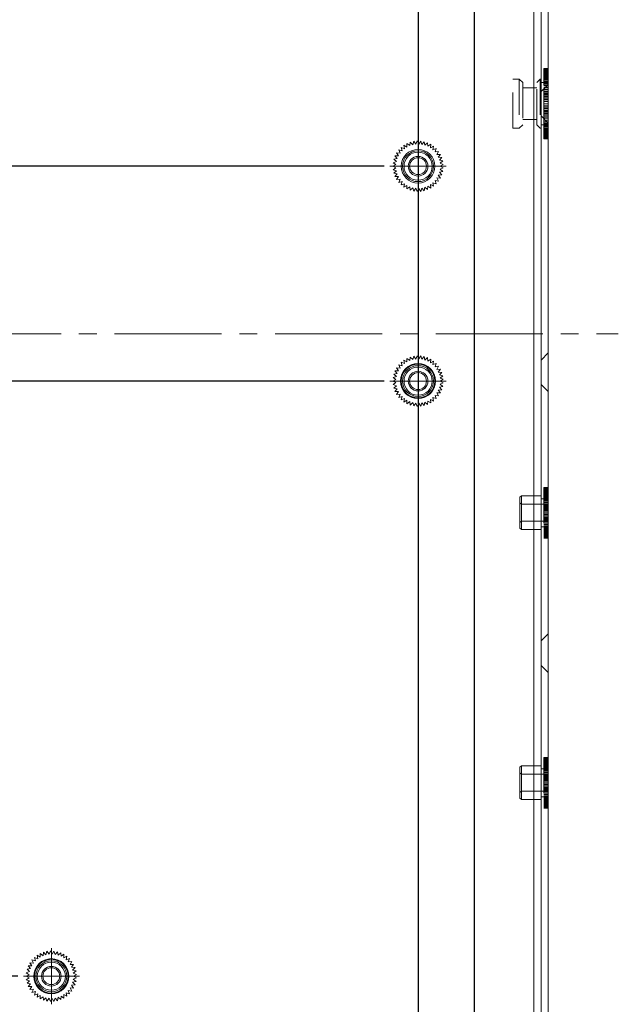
# Model space of a CAD drawing. Header units: millimetres. Extents: x 4065 to 8083, y -652 to 5416.
# Tile 108 of 256: x 4988 to 5073, y 3029 to 3169. Entities that reach past the tile are written whole.
import ezdxf

# ---------------------------------------------------------------- set-up
doc = ezdxf.new("R2010")
doc.units = ezdxf.units.MM
doc.header["$LTSCALE"] = 0.8
doc.header["$PDMODE"] = 3
doc.header["$PDSIZE"] = 0.3125
for name, pattern in [('CENTER', [50.8, 31.75, -6.35, 6.35, -6.35]), ('CENTER2', [28.575, 19.05, -3.175, 3.175, -3.175]), ('HIDDEN', [9.525, 6.35, -3.175])]:
    doc.linetypes.add(name, pattern=pattern)
doc.layers.get('0').update_dxf_attribs({"linetype": 'CONTINUOUS', "lineweight": 0})
doc.layers.get('Defpoints').update_dxf_attribs({"linetype": 'CONTINUOUS', "lineweight": 0})
for name, color, linetype, lineweight in [('1', 2, 'CENTER', 0), ('2', 3, 'CONTINUOUS', 0), ('3', 5, 'HIDDEN', 0), ('4', 1, 'CENTER2', 9), ('M3-4', 6, 'CONTINUOUS', 0)]:
    doc.layers.add(name, color=color, linetype=linetype, lineweight=lineweight)
doc.styles.get("Standard").update_dxf_attribs({"font": 'romans.shx', "width": 0.8, "oblique": 5, "bigfont": 'whgtxt.shx'})
doc.dimstyles.get("Standard").update_dxf_attribs({"dimtxt": 2.5, "dimasz": 2.5, "dimexe": 0.8, "dimexo": 0.8, "dimgap": 0.8, "dimtad": 1, "dimdsep": 46, "dimtxsty": 'Standard', "dimcen": 0, "dimclrd": 3, "dimclre": 3, "dimclrt": 3, "dimazin": 0, "dimtp": 0.001, "dimtm": 0.001, "dimtfac": 1, "dimtmove": 0, "dimatfit": 3, "dimfxl": 0, "dimtolj": 1, "dimarcsym": 0})

# ---------------------------------------------------------------- blocks, each defined once
blk = doc.blocks.new('X')
at = {"layer": '1'}
for p, q in [((5251.84, 13719.59), (5251.84, 13727.59)), ((5247.84, 13723.59), (5255.84, 13723.59))]:
    blk.add_line(p, q, dxfattribs=at)
blk = doc.blocks.new('*D815')
at = {"layer": '2', "color": 3, "lineweight": -2}
for p, q in [((4886.19, 3124.78), (4878.23, 3124.78)), ((4879.03, 3122.28), (4879.03, 3120.53)), ((5039.69, 3118.03), (4878.23, 3118.03)), ((4879.03, 3118.03), (4879.03, 3107.92))]:
    blk.add_line(p, q, dxfattribs=at)
at = {"layer": '2', "color": 3}
for points in [[(4878.61, 3122.28), (4879.45, 3122.28), (4879.03, 3124.78)], [(4878.61, 3120.53), (4879.45, 3120.53), (4879.03, 3118.03)]]:
    blk.add_solid(points, dxfattribs=at)
at = {"layer": 'Defpoints', "color": 0}
for p in [(4886.99, 3124.78), (4879.03, 3118.03), (5040.49, 3118.03)]:
    blk.add_point(p, dxfattribs=at)
at = {"layer": '2', "color": 3, "insert": (4876.98, 3111.72), "char_height": 2.5, "attachment_point": 5, "rotation": 90}
blk.add_mtext('\\A1;6.75', dxfattribs=at)
blk = doc.blocks.new('*D817')
at = {"layer": '2', "color": 3, "lineweight": -2}
for p, q in [((4886.19, 3124.78), (4869.23, 3124.78)), ((4870.03, 3122.28), (4870.03, 3035.78)), ((4987.52, 3033.28), (4869.23, 3033.28))]:
    blk.add_line(p, q, dxfattribs=at)
at = {"layer": '2', "color": 3}
for points in [[(4869.61, 3122.28), (4870.45, 3122.28), (4870.03, 3124.78)], [(4869.61, 3035.78), (4870.45, 3035.78), (4870.03, 3033.28)]]:
    blk.add_solid(points, dxfattribs=at)
at = {"layer": 'Defpoints', "color": 0}
for p in [(4886.99, 3124.78), (4870.03, 3033.28), (4988.32, 3033.28)]:
    blk.add_point(p, dxfattribs=at)
at = {"layer": '2', "color": 3, "insert": (4867.98, 3079.03), "char_height": 2.5, "attachment_point": 5, "rotation": 90}
blk.add_mtext('\\A1;91.5', dxfattribs=at)
blk = doc.blocks.new('*D818')
at = {"layer": '2', "color": 3, "lineweight": -2}
for p, q in [((4886.19, 3124.78), (4864.73, 3124.78)), ((4865.53, 3122.28), (4865.53, 2979.78)), ((4987.49, 2977.28), (4864.73, 2977.28))]:
    blk.add_line(p, q, dxfattribs=at)
at = {"layer": '2', "color": 3}
for points in [[(4865.11, 3122.28), (4865.95, 3122.28), (4865.53, 3124.78)], [(4865.11, 2979.78), (4865.95, 2979.78), (4865.53, 2977.28)]]:
    blk.add_solid(points, dxfattribs=at)
at = {"layer": 'Defpoints', "color": 0}
for p in [(4886.99, 3124.78), (4865.53, 2977.28), (4988.29, 2977.28)]:
    blk.add_point(p, dxfattribs=at)
at = {"layer": '2', "color": 3, "insert": (4863.48, 3051.03), "char_height": 2.5, "attachment_point": 5, "rotation": 90}
blk.add_mtext('\\A1;147.5', dxfattribs=at)
blk = doc.blocks.new('*D820')
at = {"layer": '2', "color": 3, "lineweight": -2}
for p, q in [((4886.19, 3124.78), (4855.73, 3124.78)), ((4856.53, 3122.28), (4856.53, 2928.78)), ((5039.69, 2926.28), (4855.73, 2926.28))]:
    blk.add_line(p, q, dxfattribs=at)
at = {"layer": '2', "color": 3}
for points in [[(4856.11, 3122.28), (4856.95, 3122.28), (4856.53, 3124.78)], [(4856.11, 2928.78), (4856.95, 2928.78), (4856.53, 2926.28)]]:
    blk.add_solid(points, dxfattribs=at)
at = {"layer": 'Defpoints', "color": 0}
for p in [(4886.99, 3124.78), (4856.53, 2926.28), (5040.49, 2926.28)]:
    blk.add_point(p, dxfattribs=at)
at = {"layer": '2', "color": 3, "insert": (4854.48, 3025.53), "char_height": 2.5, "attachment_point": 5, "rotation": 90}
blk.add_mtext('\\A1;198.5', dxfattribs=at)
blk = doc.blocks.new('*D825')
at = {"layer": '2', "color": 3, "lineweight": -2}
for p, q in [((4886.19, 3124.78), (4833.23, 3124.78)), ((4834.03, 3122.28), (4834.03, 2852.78)), ((5039.69, 2850.28), (4833.23, 2850.28))]:
    blk.add_line(p, q, dxfattribs=at)
at = {"layer": '2', "color": 3}
for points in [[(4833.61, 3122.28), (4834.45, 3122.28), (4834.03, 3124.78)], [(4833.61, 2852.78), (4834.45, 2852.78), (4834.03, 2850.28)]]:
    blk.add_solid(points, dxfattribs=at)
at = {"layer": 'Defpoints', "color": 0}
for p in [(4886.99, 3124.78), (4834.03, 2850.28), (5040.49, 2850.28)]:
    blk.add_point(p, dxfattribs=at)
at = {"layer": '2', "color": 3, "insert": (4831.98, 2987.53), "char_height": 2.5, "attachment_point": 5, "rotation": 90}
blk.add_mtext('\\A1;274.5', dxfattribs=at)
blk = doc.blocks.new('*D826')
at = {"layer": '2', "color": 3, "lineweight": -2}
for p, q in [((4886.19, 3124.78), (4828.73, 3124.78)), ((4829.53, 3122.28), (4829.53, 2831.78)), ((5053.99, 2829.28), (4828.73, 2829.28))]:
    blk.add_line(p, q, dxfattribs=at)
at = {"layer": '2', "color": 3}
for points in [[(4829.11, 3122.28), (4829.95, 3122.28), (4829.53, 3124.78)], [(4829.11, 2831.78), (4829.95, 2831.78), (4829.53, 2829.28)]]:
    blk.add_solid(points, dxfattribs=at)
at = {"layer": 'Defpoints', "color": 0}
for p in [(4886.99, 3124.78), (4829.53, 2829.28), (5054.79, 2829.28)]:
    blk.add_point(p, dxfattribs=at)
at = {"layer": '2', "color": 3, "insert": (4827.48, 2977.03), "char_height": 2.5, "attachment_point": 5, "rotation": 90}
blk.add_mtext('\\A1;295.5', dxfattribs=at)
blk = doc.blocks.new('*D827')
at = {"layer": '2', "color": 3, "lineweight": -2}
for p, q in [((5039.69, 3148.63), (4882.73, 3148.63)), ((4883.53, 3127.28), (4883.53, 3146.13)), ((4886.19, 3124.78), (4882.73, 3124.78))]:
    blk.add_line(p, q, dxfattribs=at)
at = {"layer": '2', "color": 3}
for points in [[(4883.11, 3146.13), (4883.95, 3146.13), (4883.53, 3148.63)], [(4883.11, 3127.28), (4883.95, 3127.28), (4883.53, 3124.78)]]:
    blk.add_solid(points, dxfattribs=at)
at = {"layer": 'Defpoints', "color": 0}
for p in [(4883.53, 3148.63), (5040.49, 3148.63), (4886.99, 3124.78)]:
    blk.add_point(p, dxfattribs=at)
at = {"layer": '2', "color": 3, "insert": (4881.48, 3136.7), "char_height": 2.5, "attachment_point": 5, "rotation": 90}
blk.add_mtext('\\A1;23.85', dxfattribs=at)
blk = doc.blocks.new('*D828')
at = {"layer": '2', "color": 3, "lineweight": -2}
for p, q in [((5039.69, 3278.63), (4878.23, 3278.63)), ((4879.03, 3127.28), (4879.03, 3276.13)), ((4886.19, 3124.78), (4878.23, 3124.78))]:
    blk.add_line(p, q, dxfattribs=at)
at = {"layer": '2', "color": 3}
for points in [[(4878.61, 3276.13), (4879.45, 3276.13), (4879.03, 3278.63)], [(4878.61, 3127.28), (4879.45, 3127.28), (4879.03, 3124.78)]]:
    blk.add_solid(points, dxfattribs=at)
at = {"layer": 'Defpoints', "color": 0}
for p in [(4879.03, 3278.63), (5040.49, 3278.63), (4886.99, 3124.78)]:
    blk.add_point(p, dxfattribs=at)
at = {"layer": '2', "color": 3, "insert": (4876.98, 3201.7), "char_height": 2.5, "attachment_point": 5, "rotation": 90}
blk.add_mtext('\\A1;153.85', dxfattribs=at)
blk = doc.blocks.new('*D829')
at = {"layer": '2', "color": 3, "lineweight": -2}
for p, q in [((5039.69, 3359.63), (4873.73, 3359.63)), ((4874.53, 3127.28), (4874.53, 3357.13)), ((4886.19, 3124.78), (4873.73, 3124.78))]:
    blk.add_line(p, q, dxfattribs=at)
at = {"layer": '2', "color": 3}
for points in [[(4874.11, 3357.13), (4874.95, 3357.13), (4874.53, 3359.63)], [(4874.11, 3127.28), (4874.95, 3127.28), (4874.53, 3124.78)]]:
    blk.add_solid(points, dxfattribs=at)
at = {"layer": 'Defpoints', "color": 0}
for p in [(4874.53, 3359.63), (5040.49, 3359.63), (4886.99, 3124.78)]:
    blk.add_point(p, dxfattribs=at)
at = {"layer": '2', "color": 3, "insert": (4872.48, 3242.2), "char_height": 2.5, "attachment_point": 5, "rotation": 90}
blk.add_mtext('\\A1;234.85', dxfattribs=at)
blk = doc.blocks.new('*D833')
at = {"layer": '2', "color": 3, "lineweight": -2}
for p, q in [((5047.69, 3397.28), (4855.73, 3397.28)), ((4856.53, 3127.28), (4856.53, 3394.78)), ((4886.19, 3124.78), (4855.73, 3124.78))]:
    blk.add_line(p, q, dxfattribs=at)
at = {"layer": '2', "color": 3}
for points in [[(4856.11, 3394.78), (4856.95, 3394.78), (4856.53, 3397.28)], [(4856.11, 3127.28), (4856.95, 3127.28), (4856.53, 3124.78)]]:
    blk.add_solid(points, dxfattribs=at)
at = {"layer": 'Defpoints', "color": 0}
for p in [(4856.53, 3397.28), (5048.49, 3397.28), (4886.99, 3124.78)]:
    blk.add_point(p, dxfattribs=at)
at = {"layer": '2', "color": 3, "insert": (4854.48, 3261.03), "char_height": 2.5, "attachment_point": 5, "rotation": 90}
blk.add_mtext('\\A1;272.5', dxfattribs=at)
blk = doc.blocks.new('*D834')
at = {"layer": '2', "color": 3, "lineweight": -2}
for p, q in [((5047.69, 3412.28), (4851.23, 3412.28)), ((4852.03, 3127.28), (4852.03, 3409.78)), ((4886.19, 3124.78), (4851.23, 3124.78))]:
    blk.add_line(p, q, dxfattribs=at)
at = {"layer": '2', "color": 3}
for points in [[(4851.61, 3409.78), (4852.45, 3409.78), (4852.03, 3412.28)], [(4851.61, 3127.28), (4852.45, 3127.28), (4852.03, 3124.78)]]:
    blk.add_solid(points, dxfattribs=at)
at = {"layer": 'Defpoints', "color": 0}
for p in [(4852.03, 3412.28), (5048.49, 3412.28), (4886.99, 3124.78)]:
    blk.add_point(p, dxfattribs=at)
at = {"layer": '2', "color": 3, "insert": (4849.98, 3268.53), "char_height": 2.5, "attachment_point": 5, "rotation": 90}
blk.add_mtext('\\A1;287.5', dxfattribs=at)
blk = doc.blocks.new('*D842')
at = {"layer": '2', "color": 3, "lineweight": -2}
for p, q in [((5044.49, 3354.83), (5044.49, 2788.13)), ((4979.99, 2807.48), (4979.99, 2788.13)), ((4982.49, 2788.93), (5041.99, 2788.93))]:
    blk.add_line(p, q, dxfattribs=at)
at = {"layer": '2', "color": 3}
for points in [[(4982.49, 2789.34), (4982.49, 2788.51), (4979.99, 2788.93)], [(5041.99, 2789.34), (5041.99, 2788.51), (5044.49, 2788.93)]]:
    blk.add_solid(points, dxfattribs=at)
at = {"layer": 'Defpoints', "color": 0}
for p in [(5044.49, 3355.63), (4979.99, 2808.28), (5044.49, 2788.93)]:
    blk.add_point(p, dxfattribs=at)
at = {"layer": '2', "color": 3, "insert": (5012.24, 2790.98), "char_height": 2.5, "attachment_point": 5}
blk.add_mtext('\\A1;64.5', dxfattribs=at)
blk = doc.blocks.new('*D843')
at = {"layer": '2', "color": 3, "lineweight": -2}
for p, q in [((5052.49, 3407.48), (5052.49, 2783.63)), ((4979.99, 2807.48), (4979.99, 2783.63)), ((4982.49, 2784.43), (5049.99, 2784.43))]:
    blk.add_line(p, q, dxfattribs=at)
at = {"layer": '2', "color": 3}
for points in [[(4982.49, 2784.84), (4982.49, 2784.01), (4979.99, 2784.43)], [(5049.99, 2784.84), (5049.99, 2784.01), (5052.49, 2784.43)]]:
    blk.add_solid(points, dxfattribs=at)
at = {"layer": 'Defpoints', "color": 0}
for p in [(5052.49, 3408.28), (4979.99, 2808.28), (5052.49, 2784.43)]:
    blk.add_point(p, dxfattribs=at)
at = {"layer": '2', "color": 3, "insert": (5016.24, 2786.48), "char_height": 2.5, "attachment_point": 5}
blk.add_mtext('\\A1;72.5', dxfattribs=at)

msp = doc.modelspace()

# ---------------------------------------------------------------- linework, layer by layer
for p, q in [((5062.995, 2824.28), (5062.995, 3425.28)), ((5060.995, 3374.28), (5060.995, 2824.28))]:
    msp.add_line(p, q)
at = {"layer": '3'}
for p, q in [((5061.995, 3374.28), (5061.995, 2824.28)), ((5061.995, 2824.28), (5061.995, 3374.28)), ((5062.395, 3162.527), (5062.995, 3162.527)), ((5062.395, 3152.533), (5062.395, 3162.527)), ((5062.395, 3162.503), (5062.995, 3162.503)), ((5062.395, 3162.454), (5062.995, 3162.454)), ((5062.395, 3162.381), (5062.995, 3162.381)), ((5062.395, 3162.285), (5062.995, 3162.285)), ((5062.395, 3162.166), (5062.995, 3162.166)), ((5062.395, 3162.024), (5062.995, 3162.024)), ((5062.995, 3161.911), (5062.395, 3161.911)), ((5062.995, 3161.89), (5062.395, 3161.89)), ((5062.395, 3161.86), (5062.995, 3161.86)), ((5062.995, 3161.847), (5062.395, 3161.847)), ((5062.995, 3152.533), (5062.995, 3162.527)), ((5058.895, 3161.03), (5057.995, 3161.03)), ((5057.995, 3154.03), (5057.995, 3161.03)), ((5058.895, 3161.03), (5058.895, 3154.03)), ((5059.395, 3160.53), (5058.895, 3161.03)), ((5059.395, 3160.53), (5059.395, 3154.53)), ((5061.395, 3160.53), (5061.895, 3161.03)), ((5061.395, 3154.53), (5061.395, 3160.53)), ((5061.995, 3161.03), (5061.895, 3161.03)), ((5061.895, 3161.03), (5061.895, 3154.03)), ((5061.995, 3154.03), (5061.995, 3161.03)), ((5062.395, 3160.53), (5061.995, 3160.53)), ((5062.995, 3161.783), (5062.395, 3161.783)), ((5062.995, 3161.699), (5062.395, 3161.699)), ((5062.395, 3161.675), (5062.995, 3161.675)), ((5062.995, 3161.594), (5062.395, 3161.594)), ((5062.995, 3161.47), (5062.395, 3161.47)), ((5062.995, 3161.326), (5062.395, 3161.326)), ((5062.395, 3161.246), (5062.995, 3161.246)), ((5062.995, 3161.164), (5062.395, 3161.164)), ((5062.395, 3161.003), (5062.995, 3161.003)), ((5062.995, 3160.984), (5062.395, 3160.984)), ((5062.995, 3160.788), (5062.395, 3160.788)), ((5062.395, 3160.744), (5062.995, 3160.744)), ((5062.995, 3160.575), (5062.395, 3160.575)), ((5062.395, 3154.53), (5062.395, 3160.53)), ((5062.395, 3160.469), (5062.995, 3160.469)), ((5060.995, 3159.78), (5059.395, 3159.78)), ((5061.395, 3159.78), (5060.995, 3159.78)), ((5061.995, 3159.28), (5062.995, 3160.28)), ((5062.995, 3160.348), (5062.395, 3160.348)), ((5062.395, 3160.18), (5062.995, 3160.18)), ((5062.995, 3160.107), (5062.395, 3160.107)), ((5062.395, 3159.877), (5062.995, 3159.877)), ((5062.995, 3159.853), (5062.395, 3159.853)), ((5062.995, 3159.588), (5062.395, 3159.588)), ((5062.395, 3159.564), (5062.995, 3159.564)), ((5062.995, 3159.313), (5062.395, 3159.313)), ((5062.395, 3159.24), (5062.995, 3159.24)), ((5062.995, 3159.029), (5062.395, 3159.029)), ((5062.395, 3158.908), (5062.995, 3158.908)), ((5062.995, 3158.738), (5062.395, 3158.738)), ((5062.395, 3158.57), (5062.995, 3158.57)), ((5062.995, 3158.441), (5062.395, 3158.441)), ((5062.395, 3158.226), (5062.995, 3158.226)), ((5062.995, 3158.14), (5062.395, 3158.14)), ((5062.395, 3157.879), (5062.995, 3157.879)), ((5062.995, 3157.836), (5062.395, 3157.836)), ((5062.995, 3157.53), (5062.395, 3157.53)), ((5062.995, 3157.224), (5062.395, 3157.224)), ((5062.395, 3157.181), (5062.995, 3157.181)), ((5062.995, 3156.92), (5062.395, 3156.92)), ((5062.395, 3156.834), (5062.995, 3156.834)), ((5062.995, 3156.619), (5062.395, 3156.619)), ((5062.395, 3156.49), (5062.995, 3156.49)), ((5062.995, 3156.322), (5062.395, 3156.322)), ((5060.995, 3155.28), (5059.395, 3155.28)), ((5061.395, 3155.28), (5060.995, 3155.28)), ((5061.995, 3155.78), (5062.995, 3154.78)), ((5062.395, 3156.152), (5062.995, 3156.152)), ((5062.995, 3156.031), (5062.395, 3156.031)), ((5062.395, 3155.82), (5062.995, 3155.82)), ((5062.995, 3155.747), (5062.395, 3155.747)), ((5062.395, 3155.496), (5062.995, 3155.496)), ((5062.995, 3155.472), (5062.395, 3155.472)), ((5062.995, 3155.207), (5062.395, 3155.207)), ((5062.395, 3155.183), (5062.995, 3155.183)), ((5062.995, 3154.953), (5062.395, 3154.953)), ((5062.395, 3154.88), (5062.995, 3154.88)), ((5058.895, 3154.03), (5057.995, 3154.03)), ((5059.395, 3154.53), (5058.895, 3154.03)), ((5061.395, 3154.53), (5061.895, 3154.03)), ((5061.995, 3154.03), (5061.895, 3154.03)), ((5062.395, 3154.53), (5061.995, 3154.53)), ((5062.995, 3154.712), (5062.395, 3154.712)), ((5062.395, 3154.591), (5062.995, 3154.591)), ((5062.995, 3154.485), (5062.395, 3154.485)), ((5062.395, 3154.316), (5062.995, 3154.316)), ((5062.995, 3154.272), (5062.395, 3154.272)), ((5062.995, 3154.076), (5062.395, 3154.076)), ((5062.395, 3154.057), (5062.995, 3154.057)), ((5062.995, 3153.896), (5062.395, 3153.896)), ((5062.395, 3153.814), (5062.995, 3153.814)), ((5062.995, 3153.734), (5062.395, 3153.734)), ((5062.995, 3153.59), (5062.395, 3153.59)), ((5062.995, 3153.465), (5062.395, 3153.465)), ((5062.395, 3153.385), (5062.995, 3153.385)), ((5062.995, 3153.361), (5062.395, 3153.361)), ((5062.995, 3153.276), (5062.395, 3153.276)), ((5062.995, 3153.213), (5062.395, 3153.213)), ((5062.395, 3153.2), (5062.995, 3153.2)), ((5062.995, 3153.17), (5062.395, 3153.17)), ((5062.995, 3153.149), (5062.395, 3153.149)), ((5062.395, 3153.036), (5062.995, 3153.036)), ((5062.395, 3152.894), (5062.995, 3152.894)), ((5062.395, 3152.775), (5062.995, 3152.775)), ((5062.395, 3152.678), (5062.995, 3152.678)), ((5062.395, 3152.606), (5062.995, 3152.606)), ((5062.395, 3152.557), (5062.995, 3152.557)), ((5062.395, 3152.533), (5062.995, 3152.533)), ((5061.995, 3121.03), (5062.995, 3122.03)), ((5061.995, 3117.53), (5062.995, 3116.53)), ((5058.995, 3101.48), (5059.195, 3101.68)), ((5060.995, 3101.68), (5059.195, 3101.68)), ((5059.195, 3101.68), (5059.195, 3096.88)), ((5061.995, 3101.68), (5060.995, 3101.68)), ((5061.995, 3096.88), (5061.995, 3101.68)), ((5062.995, 3102.878), (5062.395, 3102.878)), ((5062.395, 3102.878), (5062.395, 3095.682)), ((5062.995, 3102.86), (5062.395, 3102.86)), ((5062.995, 3102.825), (5062.395, 3102.825)), ((5062.995, 3102.773), (5062.395, 3102.773)), ((5062.995, 3102.704), (5062.395, 3102.704)), ((5062.995, 3102.618), (5062.395, 3102.618)), ((5062.995, 3102.516), (5062.395, 3102.516)), ((5062.395, 3102.434), (5062.995, 3102.434)), ((5062.395, 3102.419), (5062.995, 3102.419)), ((5062.995, 3102.398), (5062.395, 3102.398)), ((5062.395, 3102.388), (5062.995, 3102.388)), ((5062.395, 3102.342), (5062.995, 3102.342)), ((5062.395, 3102.282), (5062.995, 3102.282)), ((5062.995, 3102.264), (5062.395, 3102.264)), ((5062.395, 3102.206), (5062.995, 3102.206)), ((5062.995, 3102.117), (5062.395, 3102.117)), ((5062.395, 3102.013), (5062.995, 3102.013)), ((5062.995, 3101.955), (5062.395, 3101.955)), ((5062.395, 3101.897), (5062.995, 3101.897)), ((5062.995, 3101.781), (5062.395, 3101.781)), ((5062.395, 3101.767), (5062.995, 3101.767)), ((5062.395, 3101.626), (5062.995, 3101.626)), ((5062.995, 3101.594), (5062.395, 3101.594)), ((5062.995, 3102.878), (5062.995, 3095.682)), ((5058.995, 3101.48), (5058.995, 3097.08)), ((5059.195, 3100.48), (5058.995, 3100.68)), ((5062.395, 3100.48), (5059.195, 3100.48)), ((5062.395, 3101.28), (5061.995, 3101.28)), ((5062.395, 3101.472), (5062.995, 3101.472)), ((5062.995, 3101.396), (5062.395, 3101.396)), ((5062.395, 3101.309), (5062.995, 3101.309)), ((5062.995, 3101.188), (5062.395, 3101.188)), ((5062.395, 3101.135), (5062.995, 3101.135)), ((5062.995, 3100.97), (5062.395, 3100.97)), ((5062.395, 3100.953), (5062.995, 3100.953)), ((5062.395, 3100.762), (5062.995, 3100.762)), ((5062.995, 3100.744), (5062.395, 3100.744)), ((5062.395, 3100.564), (5062.995, 3100.564)), ((5062.995, 3100.511), (5062.395, 3100.511)), ((5062.395, 3100.359), (5062.995, 3100.359)), ((5062.995, 3100.272), (5062.395, 3100.272)), ((5062.395, 3100.15), (5062.995, 3100.15)), ((5062.995, 3100.028), (5062.395, 3100.028)), ((5062.395, 3099.936), (5062.995, 3099.936)), ((5062.995, 3099.781), (5062.395, 3099.781)), ((5062.395, 3099.719), (5062.995, 3099.719)), ((5062.995, 3099.531), (5062.395, 3099.531)), ((5062.395, 3099.5), (5062.995, 3099.5)), ((5062.995, 3099.28), (5062.395, 3099.28)), ((5062.395, 3099.06), (5062.995, 3099.06)), ((5062.995, 3099.029), (5062.395, 3099.029)), ((5062.395, 3098.841), (5062.995, 3098.841)), ((5062.995, 3098.779), (5062.395, 3098.779)), ((5059.195, 3098.08), (5058.995, 3097.88)), ((5062.395, 3098.08), (5059.195, 3098.08)), ((5062.395, 3098.624), (5062.995, 3098.624)), ((5062.995, 3098.531), (5062.395, 3098.531)), ((5062.395, 3098.41), (5062.995, 3098.41)), ((5062.995, 3098.288), (5062.395, 3098.288)), ((5062.395, 3098.2), (5062.995, 3098.2)), ((5062.995, 3098.049), (5062.395, 3098.049)), ((5062.395, 3097.996), (5062.995, 3097.996)), ((5062.995, 3097.816), (5062.395, 3097.816)), ((5062.395, 3097.798), (5062.995, 3097.798)), ((5062.395, 3097.607), (5062.995, 3097.607)), ((5062.995, 3097.59), (5062.395, 3097.59)), ((5062.395, 3097.425), (5062.995, 3097.425)), ((5062.995, 3097.372), (5062.395, 3097.372)), ((5058.995, 3097.08), (5059.195, 3096.88)), ((5060.995, 3096.88), (5059.195, 3096.88)), ((5061.995, 3096.88), (5060.995, 3096.88)), ((5062.395, 3097.28), (5061.995, 3097.28)), ((5062.395, 3097.251), (5062.995, 3097.251)), ((5062.995, 3097.164), (5062.395, 3097.164)), ((5062.395, 3097.087), (5062.995, 3097.087)), ((5062.995, 3096.966), (5062.395, 3096.966)), ((5062.395, 3096.934), (5062.995, 3096.934)), ((5062.395, 3096.793), (5062.995, 3096.793)), ((5062.995, 3096.779), (5062.395, 3096.779)), ((5062.395, 3096.663), (5062.995, 3096.663)), ((5062.995, 3096.605), (5062.395, 3096.605)), ((5062.395, 3096.547), (5062.995, 3096.547)), ((5062.995, 3096.443), (5062.395, 3096.443)), ((5062.395, 3096.353), (5062.995, 3096.353)), ((5062.995, 3096.295), (5062.395, 3096.295)), ((5062.395, 3096.278), (5062.995, 3096.278)), ((5062.395, 3096.217), (5062.995, 3096.217)), ((5062.395, 3096.172), (5062.995, 3096.172)), ((5062.995, 3096.162), (5062.395, 3096.162)), ((5062.395, 3096.141), (5062.995, 3096.141)), ((5062.395, 3096.126), (5062.995, 3096.126)), ((5062.995, 3096.044), (5062.395, 3096.044)), ((5062.995, 3095.942), (5062.395, 3095.942)), ((5062.995, 3095.856), (5062.395, 3095.856)), ((5062.995, 3095.787), (5062.395, 3095.787)), ((5062.995, 3095.735), (5062.395, 3095.735)), ((5062.995, 3095.7), (5062.395, 3095.7)), ((5062.995, 3095.682), (5062.395, 3095.682)), ((5061.995, 3081.03), (5062.995, 3082.03)), ((5061.995, 3077.53), (5062.995, 3076.53)), ((5062.995, 3064.428), (5062.395, 3064.428)), ((5062.395, 3064.428), (5062.395, 3057.232)), ((5062.995, 3064.41), (5062.395, 3064.41)), ((5062.995, 3064.375), (5062.395, 3064.375)), ((5062.995, 3064.323), (5062.395, 3064.323)), ((5062.995, 3064.254), (5062.395, 3064.254)), ((5062.995, 3064.168), (5062.395, 3064.168)), ((5062.995, 3064.066), (5062.395, 3064.066)), ((5062.395, 3063.984), (5062.995, 3063.984)), ((5062.395, 3063.969), (5062.995, 3063.969)), ((5062.995, 3063.948), (5062.395, 3063.948)), ((5062.395, 3063.938), (5062.995, 3063.938)), ((5062.395, 3063.892), (5062.995, 3063.892)), ((5062.395, 3063.832), (5062.995, 3063.832)), ((5062.995, 3063.814), (5062.395, 3063.814)), ((5062.395, 3063.756), (5062.995, 3063.756)), ((5062.995, 3064.428), (5062.995, 3057.232)), ((5058.995, 3063.03), (5059.195, 3063.23)), ((5058.995, 3063.03), (5058.995, 3058.63)), ((5060.995, 3063.23), (5059.195, 3063.23)), ((5059.195, 3063.23), (5059.195, 3058.43)), ((5061.995, 3063.23), (5060.995, 3063.23)), ((5061.995, 3058.43), (5061.995, 3063.23)), ((5062.395, 3062.83), (5061.995, 3062.83)), ((5062.995, 3063.667), (5062.395, 3063.667)), ((5062.395, 3063.563), (5062.995, 3063.563)), ((5062.995, 3063.505), (5062.395, 3063.505)), ((5062.395, 3063.447), (5062.995, 3063.447)), ((5062.995, 3063.331), (5062.395, 3063.331)), ((5062.395, 3063.317), (5062.995, 3063.317)), ((5062.395, 3063.176), (5062.995, 3063.176)), ((5062.995, 3063.144), (5062.395, 3063.144)), ((5062.395, 3063.022), (5062.995, 3063.022)), ((5062.995, 3062.946), (5062.395, 3062.946)), ((5062.395, 3062.859), (5062.995, 3062.859)), ((5062.995, 3062.738), (5062.395, 3062.738)), ((5062.395, 3062.685), (5062.995, 3062.685)), ((5062.995, 3062.52), (5062.395, 3062.52)), ((5062.395, 3062.503), (5062.995, 3062.503)), ((5062.395, 3062.312), (5062.995, 3062.312)), ((5062.995, 3062.294), (5062.395, 3062.294)), ((5059.195, 3062.03), (5058.995, 3062.23)), ((5062.395, 3062.03), (5059.195, 3062.03)), ((5062.395, 3062.114), (5062.995, 3062.114)), ((5062.995, 3062.061), (5062.395, 3062.061)), ((5062.395, 3061.909), (5062.995, 3061.909)), ((5062.995, 3061.822), (5062.395, 3061.822)), ((5062.395, 3061.7), (5062.995, 3061.7)), ((5062.995, 3061.578), (5062.395, 3061.578)), ((5062.395, 3061.486), (5062.995, 3061.486)), ((5062.995, 3061.331), (5062.395, 3061.331)), ((5062.395, 3061.269), (5062.995, 3061.269)), ((5062.995, 3061.081), (5062.395, 3061.081)), ((5062.395, 3061.05), (5062.995, 3061.05)), ((5059.195, 3059.63), (5058.995, 3059.43)), ((5062.395, 3059.63), (5059.195, 3059.63)), ((5062.995, 3060.83), (5062.395, 3060.83)), ((5062.395, 3060.61), (5062.995, 3060.61)), ((5062.995, 3060.579), (5062.395, 3060.579)), ((5062.395, 3060.391), (5062.995, 3060.391)), ((5062.995, 3060.329), (5062.395, 3060.329)), ((5062.395, 3060.174), (5062.995, 3060.174)), ((5062.995, 3060.081), (5062.395, 3060.081)), ((5062.395, 3059.96), (5062.995, 3059.96)), ((5062.995, 3059.838), (5062.395, 3059.838)), ((5062.395, 3059.75), (5062.995, 3059.75)), ((5062.995, 3059.599), (5062.395, 3059.599)), ((5062.395, 3059.546), (5062.995, 3059.546)), ((5058.995, 3058.63), (5059.195, 3058.43)), ((5060.995, 3058.43), (5059.195, 3058.43)), ((5061.995, 3058.43), (5060.995, 3058.43)), ((5062.395, 3058.83), (5061.995, 3058.83)), ((5062.995, 3059.366), (5062.395, 3059.366)), ((5062.395, 3059.348), (5062.995, 3059.348)), ((5062.395, 3059.157), (5062.995, 3059.157)), ((5062.995, 3059.14), (5062.395, 3059.14)), ((5062.395, 3058.975), (5062.995, 3058.975)), ((5062.995, 3058.922), (5062.395, 3058.922)), ((5062.395, 3058.801), (5062.995, 3058.801)), ((5062.995, 3058.714), (5062.395, 3058.714)), ((5062.395, 3058.637), (5062.995, 3058.637)), ((5062.995, 3058.516), (5062.395, 3058.516)), ((5062.395, 3058.484), (5062.995, 3058.484)), ((5062.395, 3058.343), (5062.995, 3058.343)), ((5062.995, 3058.329), (5062.395, 3058.329)), ((5062.395, 3058.213), (5062.995, 3058.213)), ((5062.995, 3058.155), (5062.395, 3058.155)), ((5062.395, 3058.097), (5062.995, 3058.097)), ((5062.995, 3057.993), (5062.395, 3057.993)), ((5062.395, 3057.903), (5062.995, 3057.903)), ((5062.995, 3057.845), (5062.395, 3057.845)), ((5062.395, 3057.828), (5062.995, 3057.828)), ((5062.395, 3057.767), (5062.995, 3057.767)), ((5062.395, 3057.722), (5062.995, 3057.722)), ((5062.995, 3057.712), (5062.395, 3057.712)), ((5062.395, 3057.691), (5062.995, 3057.691)), ((5062.395, 3057.676), (5062.995, 3057.676)), ((5062.995, 3057.594), (5062.395, 3057.594)), ((5062.995, 3057.492), (5062.395, 3057.492)), ((5062.995, 3057.406), (5062.395, 3057.406)), ((5062.995, 3057.337), (5062.395, 3057.337)), ((5062.995, 3057.285), (5062.395, 3057.285)), ((5062.995, 3057.25), (5062.395, 3057.25)), ((5062.995, 3057.232), (5062.395, 3057.232))]:
    msp.add_line(p, q, dxfattribs=at)
at = {"layer": '4'}
msp.add_line((4886.995, 3124.78), (5072.995, 3124.78), dxfattribs=at)
at = {"layer": 'M3-4', "linetype": 'Continuous'}
for p, q in [((5043.312, 3151.556), (5043.382, 3152.054)), ((5043.382, 3152.054), (5043.731, 3151.692)), ((5043.731, 3151.692), (5043.87, 3152.175)), ((5043.87, 3152.175), (5044.165, 3151.769)), ((5044.165, 3151.769), (5044.369, 3152.228)), ((5044.369, 3152.228), (5044.605, 3151.784)), ((5044.605, 3151.784), (5044.871, 3152.21)), ((5044.871, 3152.21), (5045.043, 3151.738)), ((5045.043, 3151.738), (5045.366, 3152.123)), ((5045.366, 3152.123), (5045.47, 3151.632)), ((5041.737, 3150.944), (5042.224, 3150.822)), ((5041.941, 3150.485), (5041.737, 3150.944)), ((5042.086, 3151.305), (5042.552, 3151.117)), ((5042.224, 3150.822), (5042.086, 3151.305)), ((5042.482, 3151.614), (5042.917, 3151.363)), ((5042.552, 3151.117), (5042.482, 3151.614)), ((5042.917, 3151.363), (5042.917, 3151.866)), ((5042.917, 3151.866), (5043.312, 3151.556)), ((5045.47, 3151.632), (5045.843, 3151.968)), ((5045.843, 3151.968), (5045.878, 3151.467)), ((5045.878, 3151.467), (5046.295, 3151.748)), ((5046.295, 3151.748), (5046.26, 3151.247)), ((5046.26, 3151.247), (5046.711, 3151.467)), ((5046.711, 3151.467), (5046.607, 3150.976)), ((5046.607, 3150.976), (5047.084, 3151.131)), ((5047.084, 3151.131), (5046.913, 3150.659)), ((5046.913, 3150.659), (5047.407, 3150.746)), ((5047.407, 3150.746), (5047.171, 3150.303)), ((5040.93, 3149.131), (5041.407, 3149.286)), ((5041.034, 3149.622), (5041.529, 3149.709)), ((5041.407, 3149.286), (5041.034, 3149.622)), ((5041.206, 3150.094), (5041.708, 3150.112)), ((5041.529, 3149.709), (5041.206, 3150.094)), ((5041.442, 3150.538), (5041.941, 3150.485)), ((5041.708, 3150.112), (5041.442, 3150.538)), ((5047.171, 3150.303), (5047.673, 3150.32)), ((5047.673, 3150.32), (5047.378, 3149.914)), ((5047.378, 3149.914), (5047.878, 3149.861)), ((5047.878, 3149.861), (5047.529, 3149.5)), ((5047.529, 3149.5), (5048.016, 3149.378)), ((5048.016, 3149.378), (5047.62, 3149.069)), ((5040.895, 3148.63), (5041.346, 3148.85)), ((5041.346, 3148.41), (5040.895, 3148.63)), ((5041.346, 3148.85), (5040.93, 3149.131)), ((5040.93, 3148.129), (5041.346, 3148.41)), ((5041.407, 3147.974), (5040.93, 3148.129)), ((5041.034, 3147.638), (5041.407, 3147.974)), ((5048.016, 3147.881), (5047.529, 3147.76)), ((5047.62, 3149.069), (5048.086, 3148.881)), ((5048.086, 3148.379), (5047.62, 3148.191)), ((5047.62, 3148.191), (5048.016, 3147.881)), ((5048.086, 3148.881), (5047.651, 3148.63)), ((5047.651, 3148.63), (5048.086, 3148.379)), ((5041.529, 3147.55), (5041.034, 3147.638)), ((5041.206, 3147.166), (5041.529, 3147.55)), ((5041.708, 3147.148), (5041.206, 3147.166)), ((5041.442, 3146.722), (5041.708, 3147.148)), ((5041.941, 3146.775), (5041.442, 3146.722)), ((5041.737, 3146.316), (5041.941, 3146.775)), ((5042.224, 3146.437), (5041.737, 3146.316)), ((5042.086, 3145.955), (5042.224, 3146.437)), ((5047.407, 3146.514), (5046.913, 3146.601)), ((5046.913, 3146.601), (5047.084, 3146.129)), ((5047.673, 3146.94), (5047.171, 3146.957)), ((5047.171, 3146.957), (5047.407, 3146.514)), ((5047.878, 3147.399), (5047.378, 3147.346)), ((5047.378, 3147.346), (5047.673, 3146.94)), ((5047.529, 3147.76), (5047.878, 3147.399)), ((5042.552, 3146.143), (5042.086, 3145.955)), ((5042.482, 3145.645), (5042.552, 3146.143)), ((5042.917, 3145.897), (5042.482, 3145.645)), ((5042.917, 3145.394), (5042.917, 3145.897)), ((5043.312, 3145.703), (5042.917, 3145.394)), ((5043.382, 3145.206), (5043.312, 3145.703)), ((5043.731, 3145.567), (5043.382, 3145.206)), ((5043.87, 3145.085), (5043.731, 3145.567)), ((5044.165, 3145.491), (5043.87, 3145.085)), ((5044.369, 3145.032), (5044.165, 3145.491)), ((5044.605, 3145.476), (5044.369, 3145.032)), ((5044.871, 3145.05), (5044.605, 3145.476)), ((5045.043, 3145.522), (5044.871, 3145.05)), ((5045.366, 3145.137), (5045.043, 3145.522)), ((5045.47, 3145.628), (5045.366, 3145.137)), ((5045.843, 3145.292), (5045.47, 3145.628)), ((5045.878, 3145.793), (5045.843, 3145.292)), ((5046.295, 3145.512), (5045.878, 3145.793)), ((5046.711, 3145.793), (5046.26, 3146.013)), ((5046.26, 3146.013), (5046.295, 3145.512)), ((5047.084, 3146.129), (5046.607, 3146.284)), ((5046.607, 3146.284), (5046.711, 3145.793)), ((5042.917, 3121.266), (5043.312, 3120.956)), ((5042.917, 3120.763), (5042.917, 3121.266)), ((5043.312, 3120.956), (5043.382, 3121.454)), ((5043.382, 3121.454), (5043.731, 3121.092)), ((5043.731, 3121.092), (5043.87, 3121.575)), ((5043.87, 3121.575), (5044.165, 3121.169)), ((5044.165, 3121.169), (5044.369, 3121.628)), ((5044.369, 3121.628), (5044.605, 3121.184)), ((5044.605, 3121.184), (5044.871, 3121.61)), ((5044.871, 3121.61), (5045.043, 3121.138)), ((5045.043, 3121.138), (5045.366, 3121.523)), ((5045.366, 3121.523), (5045.47, 3121.032)), ((5045.47, 3121.032), (5045.843, 3121.368)), ((5045.843, 3121.368), (5045.878, 3120.867)), ((5041.442, 3119.938), (5041.941, 3119.885)), ((5041.708, 3119.512), (5041.442, 3119.938)), ((5041.737, 3120.344), (5042.224, 3120.222)), ((5041.941, 3119.885), (5041.737, 3120.344)), ((5042.086, 3120.705), (5042.552, 3120.517)), ((5042.224, 3120.222), (5042.086, 3120.705)), ((5042.482, 3121.014), (5042.917, 3120.763)), ((5042.552, 3120.517), (5042.482, 3121.014)), ((5045.878, 3120.867), (5046.295, 3121.148)), ((5046.295, 3121.148), (5046.26, 3120.647)), ((5046.26, 3120.647), (5046.711, 3120.867)), ((5046.711, 3120.867), (5046.607, 3120.376)), ((5046.607, 3120.376), (5047.084, 3120.531)), ((5047.084, 3120.531), (5046.913, 3120.059)), ((5046.913, 3120.059), (5047.407, 3120.146)), ((5047.407, 3120.146), (5047.171, 3119.703)), ((5040.93, 3118.531), (5041.407, 3118.686)), ((5041.346, 3118.25), (5040.93, 3118.531)), ((5041.034, 3119.022), (5041.529, 3119.109)), ((5041.407, 3118.686), (5041.034, 3119.022)), ((5041.206, 3119.494), (5041.708, 3119.512)), ((5041.529, 3119.109), (5041.206, 3119.494)), ((5047.171, 3119.703), (5047.673, 3119.72)), ((5047.673, 3119.72), (5047.378, 3119.314)), ((5047.378, 3119.314), (5047.878, 3119.261)), ((5047.878, 3119.261), (5047.529, 3118.9)), ((5047.529, 3118.9), (5048.016, 3118.778)), ((5048.016, 3118.778), (5047.62, 3118.469)), ((5047.62, 3118.469), (5048.086, 3118.281)), ((5040.895, 3118.03), (5041.346, 3118.25)), ((5041.346, 3117.81), (5040.895, 3118.03)), ((5040.93, 3117.529), (5041.346, 3117.81)), ((5041.407, 3117.374), (5040.93, 3117.529)), ((5041.034, 3117.038), (5041.407, 3117.374)), ((5041.529, 3116.95), (5041.034, 3117.038)), ((5048.016, 3117.281), (5047.529, 3117.16)), ((5047.529, 3117.16), (5047.878, 3116.799)), ((5048.086, 3117.779), (5047.62, 3117.591)), ((5047.62, 3117.591), (5048.016, 3117.281)), ((5048.086, 3118.281), (5047.651, 3118.03)), ((5047.651, 3118.03), (5048.086, 3117.779)), ((5041.206, 3116.566), (5041.529, 3116.95)), ((5041.708, 3116.548), (5041.206, 3116.566)), ((5041.442, 3116.122), (5041.708, 3116.548)), ((5041.941, 3116.175), (5041.442, 3116.122)), ((5041.737, 3115.716), (5041.941, 3116.175)), ((5042.224, 3115.837), (5041.737, 3115.716)), ((5042.086, 3115.355), (5042.224, 3115.837)), ((5047.084, 3115.529), (5046.607, 3115.684)), ((5046.607, 3115.684), (5046.711, 3115.193)), ((5047.407, 3115.914), (5046.913, 3116.001)), ((5046.913, 3116.001), (5047.084, 3115.529)), ((5047.673, 3116.34), (5047.171, 3116.357)), ((5047.171, 3116.357), (5047.407, 3115.914)), ((5047.878, 3116.799), (5047.378, 3116.746)), ((5047.378, 3116.746), (5047.673, 3116.34)), ((5042.552, 3115.543), (5042.086, 3115.355)), ((5042.482, 3115.045), (5042.552, 3115.543)), ((5042.917, 3115.297), (5042.482, 3115.045)), ((5042.917, 3114.794), (5042.917, 3115.297)), ((5043.312, 3115.103), (5042.917, 3114.794)), ((5043.382, 3114.606), (5043.312, 3115.103)), ((5043.731, 3114.967), (5043.382, 3114.606)), ((5043.87, 3114.485), (5043.731, 3114.967)), ((5044.165, 3114.891), (5043.87, 3114.485)), ((5044.369, 3114.432), (5044.165, 3114.891)), ((5044.605, 3114.876), (5044.369, 3114.432)), ((5044.871, 3114.45), (5044.605, 3114.876)), ((5045.043, 3114.922), (5044.871, 3114.45)), ((5045.366, 3114.537), (5045.043, 3114.922)), ((5045.47, 3115.028), (5045.366, 3114.537)), ((5045.843, 3114.692), (5045.47, 3115.028)), ((5045.878, 3115.193), (5045.843, 3114.692)), ((5046.295, 3114.912), (5045.878, 3115.193)), ((5046.711, 3115.193), (5046.26, 3115.413)), ((5046.26, 3115.413), (5046.295, 3114.912)), ((4989.886, 3035.955), (4990.352, 3035.767)), ((4990.024, 3035.472), (4989.886, 3035.955)), ((4990.282, 3036.264), (4990.717, 3036.013)), ((4990.352, 3035.767), (4990.282, 3036.264)), ((4990.717, 3036.516), (4991.112, 3036.206)), ((4990.717, 3036.013), (4990.717, 3036.516)), ((4991.112, 3036.206), (4991.182, 3036.704)), ((4991.182, 3036.704), (4991.531, 3036.342)), ((4991.531, 3036.342), (4991.67, 3036.825)), ((4991.67, 3036.825), (4991.965, 3036.419)), ((4991.965, 3036.419), (4992.169, 3036.878)), ((4992.169, 3036.878), (4992.405, 3036.434)), ((4992.405, 3036.434), (4992.671, 3036.86)), ((4992.671, 3036.86), (4992.843, 3036.388)), ((4992.843, 3036.388), (4993.166, 3036.773)), ((4993.166, 3036.773), (4993.27, 3036.282)), ((4993.27, 3036.282), (4993.643, 3036.618)), ((4993.643, 3036.618), (4993.678, 3036.117)), ((4993.678, 3036.117), (4994.095, 3036.398)), ((4994.095, 3036.398), (4994.06, 3035.897)), ((4994.06, 3035.897), (4994.511, 3036.117)), ((4994.511, 3036.117), (4994.407, 3035.626)), ((4994.407, 3035.626), (4994.884, 3035.781)), ((4994.884, 3035.781), (4994.713, 3035.309)), ((4988.834, 3034.272), (4989.329, 3034.359)), ((4989.207, 3033.936), (4988.834, 3034.272)), ((4989.006, 3034.744), (4989.508, 3034.762)), ((4989.329, 3034.359), (4989.006, 3034.744)), ((4989.242, 3035.188), (4989.741, 3035.135)), ((4989.508, 3034.762), (4989.242, 3035.188)), ((4989.537, 3035.594), (4990.024, 3035.472)), ((4989.741, 3035.135), (4989.537, 3035.594)), ((4994.713, 3035.309), (4995.207, 3035.396)), ((4995.207, 3035.396), (4994.971, 3034.953)), ((4994.971, 3034.953), (4995.473, 3034.97)), ((4995.473, 3034.97), (4995.178, 3034.564)), ((4995.178, 3034.564), (4995.678, 3034.511)), ((4995.678, 3034.511), (4995.329, 3034.15)), ((4988.695, 3033.28), (4989.146, 3033.5)), ((4989.146, 3033.06), (4988.695, 3033.28)), ((4988.73, 3033.781), (4989.207, 3033.936)), ((4989.146, 3033.5), (4988.73, 3033.781)), ((4988.73, 3032.779), (4989.146, 3033.06)), ((4995.329, 3034.15), (4995.816, 3034.028)), ((4995.816, 3034.028), (4995.42, 3033.719)), ((4995.42, 3033.719), (4995.886, 3033.531)), ((4995.886, 3033.029), (4995.42, 3032.841)), ((4995.886, 3033.531), (4995.451, 3033.28)), ((4995.451, 3033.28), (4995.886, 3033.029)), ((4989.207, 3032.624), (4988.73, 3032.779)), ((4988.834, 3032.288), (4989.207, 3032.624)), ((4989.329, 3032.2), (4988.834, 3032.288)), ((4989.006, 3031.816), (4989.329, 3032.2)), ((4989.508, 3031.798), (4989.006, 3031.816)), ((4989.242, 3031.372), (4989.508, 3031.798)), ((4995.473, 3031.59), (4994.971, 3031.607)), ((4994.971, 3031.607), (4995.207, 3031.164)), ((4995.678, 3032.049), (4995.178, 3031.996)), ((4995.178, 3031.996), (4995.473, 3031.59)), ((4995.816, 3032.531), (4995.329, 3032.41)), ((4995.329, 3032.41), (4995.678, 3032.049)), ((4995.42, 3032.841), (4995.816, 3032.531)), ((4989.741, 3031.425), (4989.242, 3031.372)), ((4989.537, 3030.966), (4989.741, 3031.425)), ((4990.024, 3031.087), (4989.537, 3030.966)), ((4989.886, 3030.605), (4990.024, 3031.087)), ((4990.352, 3030.793), (4989.886, 3030.605)), ((4990.282, 3030.295), (4990.352, 3030.793)), ((4990.717, 3030.547), (4990.282, 3030.295)), ((4990.717, 3030.044), (4990.717, 3030.547)), ((4991.112, 3030.353), (4990.717, 3030.044)), ((4991.182, 3029.856), (4991.112, 3030.353)), ((4991.531, 3030.217), (4991.182, 3029.856)), ((4991.67, 3029.735), (4991.531, 3030.217)), ((4991.965, 3030.141), (4991.67, 3029.735)), ((4992.169, 3029.682), (4991.965, 3030.141)), ((4992.405, 3030.126), (4992.169, 3029.682)), ((4992.671, 3029.7), (4992.405, 3030.126)), ((4992.843, 3030.172), (4992.671, 3029.7)), ((4993.166, 3029.787), (4992.843, 3030.172)), ((4993.27, 3030.278), (4993.166, 3029.787)), ((4993.643, 3029.942), (4993.27, 3030.278)), ((4993.678, 3030.443), (4993.643, 3029.942)), ((4994.095, 3030.162), (4993.678, 3030.443)), ((4994.511, 3030.443), (4994.06, 3030.663)), ((4994.06, 3030.663), (4994.095, 3030.162)), ((4994.884, 3030.779), (4994.407, 3030.934)), ((4994.407, 3030.934), (4994.511, 3030.443)), ((4995.207, 3031.164), (4994.713, 3031.251)), ((4994.713, 3031.251), (4994.884, 3030.779))]:
    msp.add_line(p, q, dxfattribs=at)
for centre, radius in [((5044.495, 3148.63), 2.4), ((5044.495, 3148.63), 2.2), ((5044.495, 3148.63), 2), ((5044.495, 3148.63), 1.4), ((5044.495, 3148.63), 1.2), ((5044.495, 3118.03), 2.5), ((5044.495, 3118.03), 2.4), ((5044.495, 3118.03), 2.2), ((5044.495, 3118.03), 2), ((5044.495, 3118.03), 1.4), ((5044.495, 3118.03), 1.2), ((4992.295, 3033.28), 2.5), ((4992.295, 3033.28), 2.4), ((4992.295, 3033.28), 2.2), ((4992.295, 3033.28), 2), ((4992.295, 3033.28), 1.4), ((4992.295, 3033.28), 1.2)]:
    msp.add_circle(centre, radius, dxfattribs=at)

# ---------------------------------------------------------------- block references
for p in [(-207.344, -10574.962), (-207.344, -10605.562), (-259.522, -10690.312)]:
    msp.add_blockref('X', p)

# ---------------------------------------------------------------- dimensions: what is measured, and where the dimension line sits
at = {"layer": '2'}
for base, p2, picture, middle in [((4852.03, 3412.28), (5048.495, 3412.28), '*D834', (4849.98, 3268.53)), ((4856.53, 3397.28), (5048.495, 3397.28), '*D833', (4854.48, 3261.03)), ((4874.53, 3359.63), (5040.495, 3359.63), '*D829', (4872.48, 3242.205)), ((4879.03, 3278.63), (5040.495, 3278.63), '*D828', (4876.98, 3201.705)), ((4883.53, 3148.63), (5040.495, 3148.63), '*D827', (4881.48, 3136.705)), ((4829.53, 2829.28), (5054.795, 2829.28), '*D826', (4827.48, 2977.03)), ((4834.03, 2850.28), (5040.495, 2850.28), '*D825', (4831.98, 2987.53)), ((4856.53, 2926.28), (5040.495, 2926.28), '*D820', (4854.48, 3025.53)), ((4865.53, 2977.28), (4988.295, 2977.28), '*D818', (4863.48, 3051.03)), ((4870.03, 3033.28), (4988.317, 3033.28), '*D817', (4867.98, 3079.03)), ((4879.03, 3118.03), (5040.495, 3118.03), '*D815', (4876.98, 3111.725))]:
    dim = msp.add_linear_dim(base=base, p1=(4886.995, 3124.78), p2=p2, angle=90, dimstyle='Standard', override={"dimazin": 2}, dxfattribs=at)
    dim.commit()
    dim.dimension.update_dxf_attribs({"geometry": picture, "text_midpoint": middle})
for base, p2, picture, middle in [((5052.495, 2784.428), (5052.495, 3408.28), '*D843', (5016.245, 2786.478)), ((5044.495, 2788.928), (5044.495, 3355.63), '*D842', (5012.245, 2790.978))]:
    dim = msp.add_linear_dim(base=base, p1=(4979.995, 2808.28), p2=p2, dimstyle='Standard', override={"dimazin": 2}, dxfattribs=at)
    dim.commit()
    dim.dimension.update_dxf_attribs({"geometry": picture, "text_midpoint": middle})

doc.saveas('drawing.dxf')
